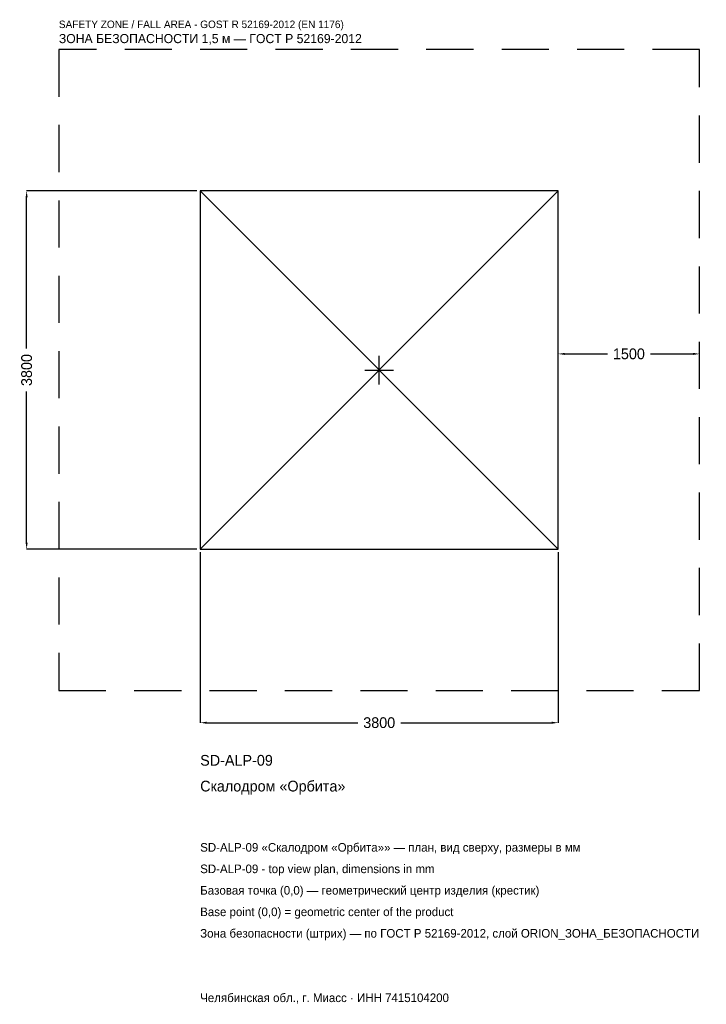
# Model space of a CAD drawing. Header units: metres. Extents: x -3816 to 3472, y -6730 to 3717.
import ezdxf

# ---------------------------------------------------------------- set-up
doc = ezdxf.new("R2010")
doc.units = ezdxf.units.M
doc.linetypes.add('DASHED', pattern=[800, 500, -300])
for name, color, linetype in [('ЗСК_ДАННЫЕ', 3, 'Continuous'), ('ЗСК_ЗОНА_БЕЗОПАСНОСТИ', 1, 'Continuous'), ('ЗСК_КОНТУР', 7, 'Continuous'), ('ЗСК_РАЗМЕРЫ', 8, 'Continuous')]:
    doc.layers.add(name, color=color, linetype=linetype)
doc.dimstyles.new('ORION', dxfattribs={"dimtxt": 114, "dimasz": 68.4, "dimexe": 1.25, "dimexo": 34.2, "dimtad": 1, "dimdec": 0, "dimcen": 2.5, "dimazin": 3, "dimtfac": 1, "dimtmove": 0, "dimatfit": 3})

# ---------------------------------------------------------------- blocks, each defined once
blk = doc.blocks.new('_CLOSEDFILLED')
at = {"color": 0, "linetype": 'BYBLOCK'}
blk.add_solid([(-1, 0.16), (0, 0), (-1, -0.16)], dxfattribs=at)
blk = doc.blocks.new('*D1')
for p, q in [((-1900, -1934.2), (-1900, -3742)), ((1900, -1934.2), (1900, -3742)), ((-1831.6, -3742), (-228, -3742)), ((228, -3742), (1831.6, -3742))]:
    blk.add_line(p, q)
at = {"layer": 'Defpoints'}
for p in [(-1900, -1900), (1900, -1900), (-1900, -3742)]:
    blk.add_point(p, dxfattribs=at)
at = {"layer": 'ЗСК_РАЗМЕРЫ', "xscale": 68.39999999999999, "yscale": 68.39999999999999, "rotation": 180}
blk.add_blockref('_CLOSEDFILLED', (-1900, -3742), dxfattribs=at)
at = {"layer": 'ЗСК_РАЗМЕРЫ', "xscale": 68.39999999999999, "yscale": 68.39999999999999}
blk.add_blockref('_CLOSEDFILLED', (1900, -3742), dxfattribs=at)
at = {"layer": 'ЗСК_РАЗМЕРЫ', "insert": (0, -3742), "char_height": 114, "attachment_point": 5}
blk.add_mtext('3800', dxfattribs=at)
blk = doc.blocks.new('*D2')
for p, q in [((-1934.2, 1900), (-3742, 1900)), ((-3742, 228), (-3742, 1831.6)), ((-3742, -1831.6), (-3742, -228)), ((-1934.2, -1900), (-3742, -1900))]:
    blk.add_line(p, q)
at = {"layer": 'Defpoints'}
for p in [(-1900, 1900), (-3742, -1900), (-1900, -1900)]:
    blk.add_point(p, dxfattribs=at)
at = {"layer": 'ЗСК_РАЗМЕРЫ', "xscale": 68.39999999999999, "yscale": 68.39999999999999}
for p, rotation in [((-3742, 1900), 90), ((-3742, -1900), 270)]:
    blk.add_blockref('_CLOSEDFILLED', p, dxfattribs=dict(at, rotation=rotation))
at = {"layer": 'ЗСК_РАЗМЕРЫ', "insert": (-3742, 0), "char_height": 114, "attachment_point": 5, "rotation": 90}
blk.add_mtext('3800', dxfattribs=at)
blk = doc.blocks.new('*D3')
for p, q in [((1900, 34.2), (1900, 171)), ((1968.4, 171), (2422, 171)), ((2878, 171), (3331.6, 171)), ((3400, 34.2), (3400, 171))]:
    blk.add_line(p, q)
at = {"layer": 'Defpoints'}
for p in [(1900, 171), (1900, 0), (3400, 0)]:
    blk.add_point(p, dxfattribs=at)
at = {"layer": 'ЗСК_РАЗМЕРЫ', "xscale": 68.39999999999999, "yscale": 68.39999999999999, "rotation": 180}
blk.add_blockref('_CLOSEDFILLED', (1900, 171), dxfattribs=at)
at = {"layer": 'ЗСК_РАЗМЕРЫ', "xscale": 68.39999999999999, "yscale": 68.39999999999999}
blk.add_blockref('_CLOSEDFILLED', (3400, 171), dxfattribs=at)
at = {"layer": 'ЗСК_РАЗМЕРЫ', "insert": (2650, 171), "char_height": 114, "attachment_point": 5}
blk.add_mtext('1500', dxfattribs=at)
blk = doc.blocks.new('ОРИОН SD-ALP-09 Скалодром Орбита')
at = {"layer": 'ЗСК_ЗОНА_БЕЗОПАСНОСТИ', "linetype": 'DASHED'}
blk.add_lwpolyline([(-3400, -3400), (3400, -3400), (3400, 3400), (-3400, 3400)], close=True, dxfattribs=at)
at = {"layer": 'ЗСК_КОНТУР'}
for p, q in [((-1900, -1900), (1900, 1900)), ((-1900, 1900), (1900, -1900))]:
    blk.add_line(p, q, dxfattribs=at)
blk.add_lwpolyline([(-1900, -1900), (1900, -1900), (1900, 1900), (-1900, 1900)], close=True, dxfattribs=at)
at = {"layer": 'ЗСК_РАЗМЕРЫ'}
for p, q in [((0, -152), (0, 152)), ((-152, 0), (152, 0))]:
    blk.add_line(p, q, dxfattribs=at)
at = {"layer": 'ЗСК_ДАННЫЕ'}
for tag, p in [('АРТИКУЛ', (-1900, -4198)), ('НАИМЕНОВАНИЕ', (-1900, -4471.6))]:
    blk.add_attdef(tag, p, '', height=114, dxfattribs=at)
at = {"layer": 'ЗСК_ДАННЫЕ', "flags": 1}
for tag, p in [('ПРОИЗВОДИТЕЛЬ', (-1900, -4745.2)), ('ТЕЛЕФОН', (-1900, -5018.8)), ('САЙТ', (-1900, -5566)), ('АДРЕС', (-1900, -5839.6)), ('РЕКВИЗИТЫ', (-1900, -6113.2)), ('ГАБАРИТЫ', (-1900, -6386.8)), ('ЗОНА_БЕЗОПАСНОСТИ', (-1900, -6660.4))]:
    blk.add_attdef(tag, p, '', height=114, dxfattribs=at)
at = {"layer": 'ЗСК_ЗОНА_БЕЗОПАСНОСТИ', "color": 1}
for s, height, p in [('SAFETY ZONE / FALL AREA - GOST R 52169-2012 (EN 1176)', 79.8, (-3400, 3628)), ('ЗОНА БЕЗОПАСНОСТИ 1,5 м — ГОСТ Р 52169-2012', 96.9, (-3400, 3468.4))]:
    blk.add_text(s, height=height, dxfattribs=at).set_placement(p)
at = {"layer": 'ЗСК_РАЗМЕРЫ'}
dim = blk.add_linear_dim(base=(-3742, -1900), p1=(-1900, -1900), p2=(-1900, 1900), angle=90, dimstyle='ORION', dxfattribs=at)
dim.commit()
dim.dimension.update_dxf_attribs({"geometry": '*D2', "text_midpoint": (-3742, 0)})
for base, p1, p2, picture, middle in [((1900, 171), (1900, 0), (3400, 0), '*D3', (2650, 171)), ((-1900, -3742), (-1900, -1900), (1900, -1900), '*D1', (0, -3742))]:
    dim = blk.add_linear_dim(base=base, p1=p1, p2=p2, dimstyle='ORION', dxfattribs=at)
    dim.commit()
    dim.dimension.update_dxf_attribs({"geometry": picture, "text_midpoint": middle})

msp = doc.modelspace()

# ---------------------------------------------------------------- block references
msp.add_blockref('ОРИОН SD-ALP-09 Скалодром Орбита', (0, 0)).add_auto_attribs({'АРТИКУЛ': 'SD-ALP-09', 'НАИМЕНОВАНИЕ': 'Скалодром «Орбита»'})

# ---------------------------------------------------------------- texts
at = {"layer": 'ЗСК_ДАННЫЕ', "color": 3}
for s, p in [('SD-ALP-09 «Скалодром «Орбита»» — план, вид сверху, размеры в мм', (-1900, -5110)), ('SD-ALP-09 - top view plan, dimensions in mm', (-1900, -5338)), ('Челябинская обл., г. Миасс · ИНН 7415104200', (-1900, -6706))]:
    msp.add_text(s, height=91.2, dxfattribs=at).set_placement(p)
at = {"layer": 'ЗСК_ДАННЫЕ', "color": 7}
for s, p in [('Базовая точка (0,0) — геометрический центр изделия (крестик)', (-1900, -5566)), ('Base point (0,0) = geometric center of the product', (-1900, -5794))]:
    msp.add_text(s, height=91.2, dxfattribs=at).set_placement(p)
at = {"layer": 'ЗСК_ДАННЫЕ', "color": 1}
msp.add_text('Зона безопасности (штрих) — по ГОСТ Р 52169-2012, слой ORION_ЗОНА_БЕЗОПАСНОСТИ', height=91.2, dxfattribs=at).set_placement((-1900, -6022))

doc.saveas('drawing.dxf')
